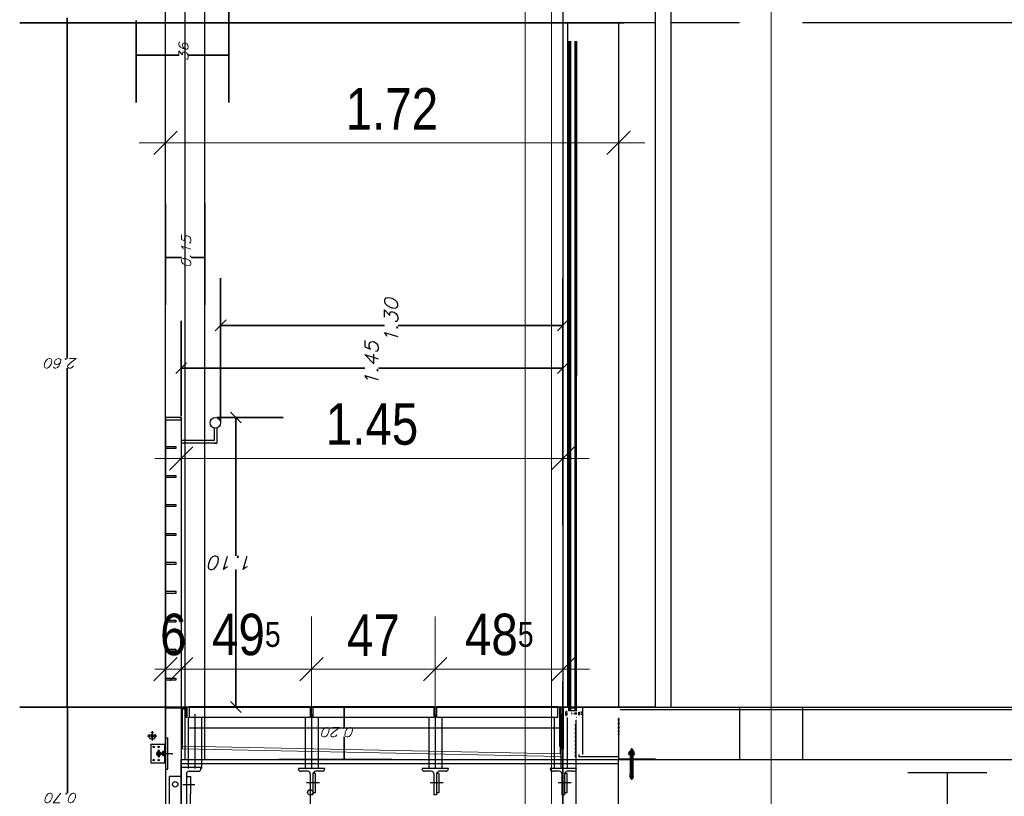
# Model space of a CAD drawing. Header units: millimetres. Extents: x -74 to 79, y 0 to 54.
# Tile 38 of 164: x -54.12 to -50.38, y 9.15 to 12.1. Entities that reach past the tile are written whole.
import ezdxf

# ---------------------------------------------------------------- set-up
doc = ezdxf.new("R2010")
doc.units = ezdxf.units.MM
doc.linetypes.add('DASHDOT', pattern=[1, 0.5, -0.25, 0, -0.25])
doc.linetypes.add('HIDDENX2', pattern=[0.75, 0.5, -0.25])
for name, color, linetype, lineweight in [('01_Neubau_Linen', 7, 'Continuous', 20), ('01_NeubauBemaßung', 7, 'Continuous', 20), ('10_Achsen Neubau', 7, 'Continuous', 20), ('304_Flächen_Grundriss EG', 7, 'Continuous', 20), ('Alu-0.35', 7, 'Continuous', 20), ('Alu-0.5', 7, 'Continuous', 20), ('Arktura_Atmosphera_Standard_Rise$Drops', 7, 'Continuous', 20), ('Arktura_Atmosphera_Standard_Rise$Ribs', 7, 'Continuous', 20), ('Arktura_Atmosphera_Standard_Rise$Unistrut', 7, 'Continuous', 20), ('Bemaßung 1_100', 7, 'Continuous', 20)]:
    doc.layers.add(name, color=color, linetype=linetype, lineweight=lineweight)
doc.styles.add('Arial Narrow', font='ARIALN.TTF')
doc.styles.add('Italic', font='Italic', dxfattribs={"width": 1.15})
doc.dimstyles.new('Arch_Strakon_dimstyle', dxfattribs={"dimtxt": 15.75, "dimasz": 1, "dimexe": 1.25, "dimexo": 0.0625, "dimgap": 1, "dimtad": 0, "dimdec": 3, "dimzin": 12, "dimdsep": 46, "dimtxsty": 'Arial Narrow', "dimblk": 'Arrowhead_Tick', "dimsah": 1, "dimcen": 0, "dimse1": 1, "dimse2": 1, "dimclrd": 6, "dimclrt": 2, "dimazin": 0, "dimtfac": 1, "dimtdec": 4, "dimtmove": 0, "dimatfit": 3, "dimldrblk": 'NONE', "dimfxl": 1, "dimtvp": 1, "dimtolj": 1, "dimtzin": 0, "dimlwd": 13, "dimarcsym": 2})

# ---------------------------------------------------------------- blocks, each defined once
blk = doc.blocks.new('Arrowhead_Tick')
at = {"color": 0, "linetype": 'Continuous', "lineweight": -2}
for p, q in [((0, 20), (0, -10)), ((-1, 0), (0, 0)), ((10, 0), (0, 0))]:
    blk.add_line(p, q, dxfattribs=at)
at = {"color": 2, "linetype": 'Continuous', "lineweight": 35}
blk.add_line((4.42, 4.42), (-4.42, -4.42), dxfattribs=at)
blk = doc.blocks.new('*D167')
at = {"layer": '01_Neubau_Linen', "color": 6, "linetype": 'Continuous', "lineweight": 13}
for p, q in [((-53.5773, 9.6291), (-53.5873, 9.6291)), ((-53.5673, 9.6291), (-53.5073, 9.6291)), ((-53.4973, 9.6291), (-53.4873, 9.6291))]:
    blk.add_line(p, q, dxfattribs=at)
at = {"layer": 'Defpoints', "color": 0}
for p in [(-53.5073, 9.6291), (-53.5673, 9.0552), (-53.5073, 9.0552)]:
    blk.add_point(p, dxfattribs=at)
at = {"layer": '01_Neubau_Linen', "color": 6, "lineweight": 13, "xscale": 0.01, "yscale": 0.01, "zscale": 0.01}
blk.add_blockref('Arrowhead_Tick', (-53.5673, 9.6291), dxfattribs=at)
at = {"layer": '01_Neubau_Linen', "color": 6, "lineweight": 13, "xscale": 0.01, "yscale": 0.01, "zscale": 0.01, "rotation": 180}
blk.add_blockref('Arrowhead_Tick', (-53.5073, 9.6291), dxfattribs=at)
at = {"layer": '01_Neubau_Linen', "color": 2, "lineweight": 0, "insert": (-53.5373, 9.7595), "char_height": 0.1575, "attachment_point": 5, "style": 'Arial Narrow'}
blk.add_mtext('\\A1;6', dxfattribs=at)
blk = doc.blocks.new('_None')
blk = doc.blocks.new('*D168')
at = {"layer": '01_Neubau_Linen', "color": 6, "linetype": 'Continuous', "lineweight": 13}
blk.add_line((-53.4973, 9.6291), (-53.0217, 9.6291), dxfattribs=at)
at = {"layer": 'Defpoints', "color": 0}
for p in [(-53.0117, 9.6291), (-53.0117, 9.2506), (-53.5073, 9.0552)]:
    blk.add_point(p, dxfattribs=at)
at = {"layer": '01_Neubau_Linen', "color": 6, "lineweight": 13, "xscale": 0.01, "yscale": 0.01, "zscale": 0.01}
blk.add_blockref('Arrowhead_Tick', (-53.0117, 9.6291), dxfattribs=at)
at = {"layer": '01_Neubau_Linen', "color": 6, "lineweight": 13, "xscale": 0.01, "yscale": 0.01, "zscale": 0.01, "rotation": 180}
blk.add_blockref('Arrowhead_Tick', (-53.5073, 9.6291), dxfattribs=at)
at = {"layer": '01_Neubau_Linen', "color": 2, "lineweight": 0, "insert": (-53.2595, 9.7595), "char_height": 0.1575, "attachment_point": 5, "style": 'Arial Narrow'}
blk.add_mtext('\\A1;49{\\A1;\\H.6x;\\S5;}', dxfattribs=at)
blk = doc.blocks.new('*D169')
at = {"layer": '01_Neubau_Linen', "color": 6, "linetype": 'Continuous', "lineweight": 13}
blk.add_line((-53.0017, 9.6291), (-52.5517, 9.6291), dxfattribs=at)
at = {"layer": 'Defpoints', "color": 0}
for p in [(-52.5417, 9.6291), (-53.0117, 9.2506), (-52.5417, 9.2506)]:
    blk.add_point(p, dxfattribs=at)
at = {"layer": '01_Neubau_Linen', "color": 6, "lineweight": 13, "xscale": 0.01, "yscale": 0.01, "zscale": 0.01}
blk.add_blockref('Arrowhead_Tick', (-52.5417, 9.6291), dxfattribs=at)
at = {"layer": '01_Neubau_Linen', "color": 6, "lineweight": 13, "xscale": 0.01, "yscale": 0.01, "zscale": 0.01, "rotation": 180}
blk.add_blockref('Arrowhead_Tick', (-53.0117, 9.6291), dxfattribs=at)
at = {"layer": '01_Neubau_Linen', "color": 2, "lineweight": 0, "insert": (-52.7767, 9.7578), "char_height": 0.1575, "attachment_point": 5, "style": 'Arial Narrow'}
blk.add_mtext('\\A1;47', dxfattribs=at)
blk = doc.blocks.new('*D170')
at = {"layer": '01_Neubau_Linen', "color": 6, "linetype": 'Continuous', "lineweight": 13}
blk.add_line((-52.5317, 9.6291), (-52.0652, 9.6291), dxfattribs=at)
at = {"layer": 'Defpoints', "color": 0}
for p in [(-52.0552, 9.6291), (-52.5417, 9.2506), (-52.0552, 9.1506)]:
    blk.add_point(p, dxfattribs=at)
at = {"layer": '01_Neubau_Linen', "color": 6, "lineweight": 13, "xscale": 0.01, "yscale": 0.01, "zscale": 0.01}
blk.add_blockref('Arrowhead_Tick', (-52.0552, 9.6291), dxfattribs=at)
at = {"layer": '01_Neubau_Linen', "color": 6, "lineweight": 13, "xscale": 0.01, "yscale": 0.01, "zscale": 0.01, "rotation": 180}
blk.add_blockref('Arrowhead_Tick', (-52.5417, 9.6291), dxfattribs=at)
at = {"layer": '01_Neubau_Linen', "color": 2, "lineweight": 0, "insert": (-52.2984, 9.7595), "char_height": 0.1575, "attachment_point": 5, "style": 'Arial Narrow'}
blk.add_mtext('\\A1;48{\\A1;\\H.6x;\\S5;}', dxfattribs=at)
blk = doc.blocks.new('*D171')
at = {"layer": '01_Neubau_Linen', "color": 6, "linetype": 'Continuous', "lineweight": 13}
blk.add_line((-53.4973, 10.4291), (-52.0667, 10.4291), dxfattribs=at)
at = {"layer": 'Defpoints', "color": 0}
for p in [(-52.0567, 10.4291), (-52.0567, 9.4849), (-53.5073, 9.2699)]:
    blk.add_point(p, dxfattribs=at)
at = {"layer": '01_Neubau_Linen', "color": 6, "lineweight": 13, "xscale": 0.01, "yscale": 0.01, "zscale": 0.01}
blk.add_blockref('Arrowhead_Tick', (-52.0567, 10.4291), dxfattribs=at)
at = {"layer": '01_Neubau_Linen', "color": 6, "lineweight": 13, "xscale": 0.01, "yscale": 0.01, "zscale": 0.01, "rotation": 180}
blk.add_blockref('Arrowhead_Tick', (-53.5073, 10.4291), dxfattribs=at)
at = {"layer": '01_Neubau_Linen', "color": 2, "lineweight": 0, "insert": (-52.782, 10.5595), "char_height": 0.1575, "attachment_point": 5, "style": 'Arial Narrow'}
blk.add_mtext('\\A1;1.45', dxfattribs=at)
blk = doc.blocks.new('*D176')
at = {"layer": '01_Neubau_Linen', "color": 6, "linetype": 'Continuous', "lineweight": 13}
blk.add_line((-53.5573, 11.6291), (-51.8557, 11.6291), dxfattribs=at)
at = {"layer": 'Defpoints', "color": 0}
for p in [(-51.8457, 11.6291), (-53.5673, 10.5849), (-51.8457, 9.0049)]:
    blk.add_point(p, dxfattribs=at)
at = {"layer": '01_Neubau_Linen', "color": 6, "lineweight": 13, "xscale": 0.01, "yscale": 0.01, "zscale": 0.01}
blk.add_blockref('Arrowhead_Tick', (-51.8457, 11.6291), dxfattribs=at)
at = {"layer": '01_Neubau_Linen', "color": 6, "lineweight": 13, "xscale": 0.01, "yscale": 0.01, "zscale": 0.01, "rotation": 180}
blk.add_blockref('Arrowhead_Tick', (-53.5673, 11.6291), dxfattribs=at)
at = {"layer": '01_Neubau_Linen', "color": 2, "lineweight": 0, "insert": (-52.7065, 11.7581), "char_height": 0.1575, "attachment_point": 5, "style": 'Arial Narrow'}
blk.add_mtext('\\A1;1.72', dxfattribs=at)

msp = doc.modelspace()

# ---------------------------------------------------------------- linework, layer by layer
at = {"color": 2, "linetype": 'Continuous', "lineweight": 35}
for p, q in [((-53.3262533, 12.1699916), (-53.3262533, 11.7822273)), ((-51.8247045, 12.0848532), (-54.1208532, 12.0848532)), ((-51.8247045, 12.0848532), (-54.1208532, 12.0848532)), ((-53.9408532, 12.0848532), (-53.9408532, 12.1038532)), ((-53.9408532, 12.0848532), (-53.9408532, 12.0658532)), ((-53.678358, 12.0944164), (-53.678358, 11.7822273)), ((-53.9408532, 12.0658532), (-53.9408532, 10.8096694)), ((-53.678358, 11.9622273), (-53.659358, 11.9622273)), ((-53.659358, 11.9622273), (-53.5162794, 11.9622273)), ((-53.3452533, 11.9622273), (-53.4795226, 11.9622273)), ((-53.3262533, 11.9622273), (-53.3452533, 11.9622273)), ((-53.5673056, 11.3968539), (-53.5673056, 11.0129156)), ((-53.4173056, 11.3990838), (-53.4173056, 11.0129156)), ((-53.5673056, 11.1929156), (-53.5483056, 11.1929156)), ((-53.5483056, 11.1929156), (-53.5062794, 11.1929156)), ((-53.4363056, 11.1929156), (-53.4695226, 11.1929156)), ((-53.4173056, 11.1929156), (-53.4363056, 11.1929156)), ((-53.3573056, 10.5698538), (-53.3573056, 11.1152906)), ((-52.0567007, 10.6597134), (-52.0567007, 11.1152906)), ((-53.5073056, 10.5898538), (-53.5073056, 10.9529044)), ((-53.336754, 10.9558423), (-53.3778573, 10.914739)), ((-53.3573056, 10.9352906), (-53.3162023, 10.9352906)), ((-53.3162023, 10.9352906), (-52.7341014, 10.9352906)), ((-52.097804, 10.9352906), (-52.6830514, 10.9352906)), ((-52.0567007, 10.9352906), (-52.097804, 10.9352906)), ((-52.0772524, 10.914739), (-52.0361491, 10.9558423)), ((-52.0567007, 10.1764316), (-52.0567007, 10.9529044)), ((-53.486754, 10.7934561), (-53.5278573, 10.7523528)), ((-52.0772524, 10.7523528), (-52.0361491, 10.7934561)), ((-53.9408532, 9.5038538), (-53.9408532, 10.7729126)), ((-53.5073056, 10.7729044), (-53.4662023, 10.7729044)), ((-53.4662023, 10.7729044), (-52.8091014, 10.7729044)), ((-52.097804, 10.7729044), (-52.7580514, 10.7729044)), ((-52.0567007, 10.7729044), (-52.097804, 10.7729044)), ((-53.2791504, 10.5643021), (-53.3202537, 10.6054054)), ((-53.3723056, 10.5848538), (-53.1197021, 10.5848538)), ((-53.2997021, 10.5848538), (-53.2997021, 10.5437505)), ((-53.2997021, 10.5437505), (-53.2997021, 10.0588055)), ((-53.2997021, 9.5259571), (-53.2997021, 10.0077555)), ((-52.0567007, 9.5811123), (-52.0567007, 7.8986675)), ((-52.0567007, 9.5811123), (-52.0567007, 7.8986675)), ((-53.9408532, 9.4848538), (-53.9408532, 9.5038538)), ((-53.3202537, 9.5054054), (-53.2791504, 9.4643021)), ((-53.2997021, 9.4848538), (-53.2997021, 9.5259571)), ((-51.7035092, 9.4848538), (-54.1208532, 9.4848538)), ((-53.7279595, 9.4848538), (-54.1190532, 9.4848538)), ((-53.9390532, 9.4848538), (-53.9390532, 9.4658538)), ((-53.9390532, 9.4658538), (-53.9390532, 9.1576375)), ((-53.284687, 9.4848538), (-53.4797021, 9.4848538)), ((-53.1299713, 9.4848538), (-52.7073613, 9.4848538)), ((-52.8873613, 9.4848538), (-52.8873613, 9.4658538)), ((-52.8873613, 9.4658538), (-52.8873613, 9.4076368)), ((-52.8873613, 9.3038538), (-52.8873613, 9.37088)), ((-53.1361365, 9.2848538), (-52.7073613, 9.2848538)), ((-52.8873613, 9.2848538), (-52.8873613, 9.3038538))]:
    msp.add_line(p, q, dxfattribs=at)
at = {"layer": '01_Neubau_Linen', "color": 9, "linetype": 'Continuous', "lineweight": 0}
msp.add_circle((-52.0551721, 9.1505633), 0.00111, dxfattribs=at)
at = {"layer": '01_NeubauBemaßung', "color": 3, "linetype": 'Continuous', "lineweight": 25}
for p, q in [((-53.5627723, 9.4848538), (-53.4895414, 9.4848538)), ((-53.5627723, 9.4818538), (-53.4905414, 9.4818538)), ((-53.4885414, 9.4798538), (-53.4885414, 9.4448538)), ((-53.4855414, 9.4808538), (-53.4855414, 9.4448538)), ((-53.4855414, 9.4448538), (-53.4885414, 9.4448538)), ((-53.6222962, 9.3430505), (-53.6222962, 9.2730505)), ((-53.6222962, 9.3430505), (-53.5673056, 9.3430505)), ((-53.5950462, 9.3155855), (-53.5950462, 9.3178005)), ((-53.5895462, 9.3155855), (-53.5895462, 9.3178005)), ((-53.5698056, 9.2730505), (-53.5698056, 9.3430505)), ((-53.5673056, 9.2730505), (-53.5673056, 9.3430505)), ((-53.5950462, 9.2983005), (-53.5950462, 9.3005154)), ((-53.5895462, 9.2983005), (-53.5895462, 9.3005154)), ((-53.6222962, 9.2730505), (-53.5673056, 9.2730505))]:
    msp.add_line(p, q, dxfattribs=at)
at = {"layer": '01_NeubauBemaßung', "color": 3, "linetype": 'DASHDOT', "lineweight": 25, "ltscale": 0.5}
for p, q in [((-53.6172908, 9.3925795), (-53.6172908, 9.3576502)), ((-53.6350805, 9.3751148), (-53.5995012, 9.3751148)), ((-53.5922962, 9.2980505), (-53.5922962, 9.3180505)), ((-53.6022962, 9.3080505), (-53.5822962, 9.3080505))]:
    msp.add_line(p, q, dxfattribs=at)
at = {"layer": '01_NeubauBemaßung', "color": 3, "linetype": 'HIDDENX2', "lineweight": 25, "ltscale": 0.5}
for p, q in [((-53.5733097, 9.3170505), (-53.5738846, 9.315556)), ((-53.5733097, 9.2990505), (-53.5733097, 9.3170505)), ((-53.5733097, 9.3170505), (-53.5718097, 9.3170505)), ((-53.5718097, 9.2990505), (-53.5718097, 9.3170505)), ((-53.5718097, 9.314076), (-53.5718097, 9.3169685)), ((-53.5716093, 9.3171689), (-53.570006, 9.3171689)), ((-53.5788097, 9.3118033), (-53.5788097, 9.3136796)), ((-53.5788097, 9.3042977), (-53.5788097, 9.3118033)), ((-53.5788097, 9.3024213), (-53.5788097, 9.3042977)), ((-53.5738846, 9.315556), (-53.5783097, 9.315556)), ((-53.5738846, 9.3118033), (-53.5783097, 9.3118033)), ((-53.5738846, 9.3042977), (-53.5783097, 9.3042977)), ((-53.5738846, 9.3005449), (-53.5783097, 9.3005449)), ((-53.5733097, 9.2990505), (-53.5738846, 9.3005449)), ((-53.5733097, 9.2990505), (-53.5718097, 9.2990505)), ((-53.5718097, 9.3020249), (-53.5718097, 9.314076)), ((-53.5718097, 9.3020249), (-53.5718097, 9.2991325)), ((-53.5716093, 9.2989321), (-53.570006, 9.2989321))]:
    msp.add_line(p, q, dxfattribs=at)
at = {"layer": '01_NeubauBemaßung', "color": 3, "linetype": 'Continuous', "lineweight": 25}
for centre, radius in [((-53.6122962, 9.3330505), 0.00255), ((-53.5922962, 9.3330505), 0.00255), ((-53.6122962, 9.2830505), 0.00255), ((-53.5922962, 9.3080505), 0.0080212), ((-53.5922962, 9.3080505), 0.004758), ((-53.5922962, 9.3080505), 0.0039983), ((-53.5922962, 9.2830505), 0.00255)]:
    msp.add_circle(centre, radius, dxfattribs=at)
for centre, radius, start, end in [((-53.6172908, 9.3751148), 0.0125, 147.1404953, 32.860263), ((-53.6172908, 9.3751148), 0.0125, 66.4220701, 113.5786329), ((-53.6172908, 9.3751148), 0.005, 0.0002486, 180), ((-53.6172908, 9.3751148), 0.005, 179.8273592, 0.0002486), ((-53.5922962, 9.3178005), 0.00275, 0, 180), ((-53.5922962, 9.2983005), 0.00275, 180, 0.0001026)]:
    msp.add_arc(centre, radius, start, end, dxfattribs=at)
at = {"layer": '01_NeubauBemaßung', "color": 3, "linetype": 'HIDDENX2', "lineweight": 25, "ltscale": 0.5}
for centre, radius, start, end in [((-53.5716093, 9.3169685), 0.0002004, 90, 180.0011298), ((-53.5750388, 9.3136796), 0.0037708, 150.1582625, 209.8417375), ((-53.5644763, 9.3080505), 0.0143333, 164.8218141, 195.1781859), ((-53.5750388, 9.3024213), 0.0037708, 150.1582625, 209.8417993), ((-53.5701975, 9.3136796), 0.004137, 153.0276971, 206.972237), ((-53.5584614, 9.3080505), 0.0158731, 166.3244771, 193.6755229), ((-53.5701975, 9.3024213), 0.004137, 153.027763, 206.9722813), ((-53.5716093, 9.2991325), 0.0002004, 180.0003614, 270)]:
    msp.add_arc(centre, radius, start, end, dxfattribs=at)
at = {"layer": '10_Achsen Neubau', "color": 8, "linetype": 'Continuous', "lineweight": 18}
msp.add_line((-51.2657071, 18.3681688), (-51.2657071, 6.4687599), dxfattribs=at)
at = {"layer": '304_Flächen_Grundriss EG', "color": 3, "linetype": 'Continuous', "lineweight": 25}
for p, q in [((-50.4457009, 9.2348538), (-50.7457009, 9.2348538)), ((-50.5957009, 8.7848538), (-50.5957009, 9.2348538))]:
    msp.add_line(p, q, dxfattribs=at)
at = {"layer": 'Alu-0.35', "color": 3, "linetype": 'Continuous', "lineweight": 25}
for p, q in [((-51.845704, 9.0048538), (-51.845704, 9.2848538)), ((-51.845704, 9.2848538), (-48.1304582, 9.2848538))]:
    msp.add_line(p, q, dxfattribs=at)
at = {"layer": 'Alu-0.5', "color": 7, "linetype": 'Continuous', "lineweight": 18}
for p, q in [((-52.2000404, 15.1400189), (-52.2000404, 8.7693848)), ((-52.1000404, 15.1349295), (-52.1000404, 8.8448538)), ((-53.4923056, 9.4768538), (-53.5023056, 9.4768538)), ((-53.5023056, 9.3257775), (-53.5023056, 9.4763079)), ((-53.4923056, 9.335574), (-53.4923056, 9.4763079)), ((-52.0667007, 9.4848538), (-52.0667007, 9.3060568)), ((-52.0567007, 9.4848538), (-52.0567007, 9.2958491)), ((-52.0667007, 9.3062534), (-53.5023056, 9.3357796)), ((-52.0667007, 9.2962513), (-53.5023056, 9.3257775)), ((-52.0567007, 9.2958491), (-52.0667007, 9.2958491))]:
    msp.add_line(p, q, dxfattribs=at)
at = {"layer": 'Alu-0.5', "color": 4, "linetype": 'Continuous', "lineweight": 50}
for p, q in [((-52.0667007, 9.4848538), (-52.0667007, 9.3348555)), ((-52.0567007, 9.4848538), (-52.0567007, 9.3248555))]:
    msp.add_line(p, q, dxfattribs=at)
at = {"layer": 'Alu-0.5', "color": 3, "linetype": 'Continuous', "lineweight": 25}
msp.add_line((-52.005704, 8.8448538), (-52.005704, 9.4348552), dxfattribs=at)
msp.add_line((-52.005704, 8.8448538), (-52.005704, 9.4348552), dxfattribs=at)
at = {"layer": 'Arktura_Atmosphera_Standard_Rise$Drops', "color": 3, "linetype": 'Continuous', "lineweight": 25}
for p, q in [((-53.0167007, 9.4850134), (-53.4767007, 9.4850134)), ((-52.5467007, 9.4850134), (-53.0067007, 9.4850134)), ((-52.0767007, 9.4850145), (-52.5367007, 9.4850145)), ((-51.838704, 9.4848538), (-48.1304582, 9.4848538)), ((-51.838704, 9.4748538), (-48.1304582, 9.4748538)), ((-53.4800598, 9.4448538), (-53.4800598, 9.2505633)), ((-53.0167007, 9.4450134), (-53.4767007, 9.4450134)), ((-53.4550598, 9.4581876), (-53.4550598, 9.2505633)), ((-53.4300598, 9.4448538), (-53.4300598, 9.2505633)), ((-53.0367007, 9.4448538), (-53.0367007, 9.2505633)), ((-53.0117007, 9.4581876), (-53.0117007, 9.2505633)), ((-52.5467007, 9.4450134), (-53.0067007, 9.4450134)), ((-52.9867007, 9.4448538), (-52.9867007, 9.2505633)), ((-52.5667007, 9.4448538), (-52.5667007, 9.2505633)), ((-52.5417007, 9.4581876), (-52.5417007, 9.2505633)), ((-52.0767007, 9.4450145), (-52.5367007, 9.4450145)), ((-52.5167007, 9.4448538), (-52.5167007, 9.2505633)), ((-52.0900598, 9.4448538), (-52.0900598, 9.2505633)), ((-52.0650598, 9.4581876), (-52.0650598, 9.2505633)), ((-52.0400598, 9.4448538), (-52.0400598, 9.2505633)), ((-52.0667007, 9.4048538), (-53.4800598, 9.4048538))]:
    msp.add_line(p, q, dxfattribs=at)
at = {"layer": 'Arktura_Atmosphera_Standard_Rise$Ribs', "color": 3, "linetype": 'Continuous', "lineweight": 25}
for p, q in [((-52.0567007, 14.960874), (-52.0567007, 9.4348542)), ((-51.7053304, 9.4848552), (-51.7053304, 14.485875)), ((-51.6453304, 9.4848552), (-51.6453304, 14.485875)), ((-52.0507007, 12.0848532), (-52.0506507, 12.0848532)), ((-52.038701, 12.0848542), (-52.038651, 12.0848542)), ((-52.0386819, 12.0848538), (-52.038701, 9.4848542)), ((-52.0387007, 12.0848532), (-52.0386507, 12.0848532)), ((-51.845704, 12.0868542), (-51.845704, 9.4832381)), ((-51.7053304, 12.0848532), (-51.845704, 12.0848532)), ((-51.3857071, 12.0848532), (-51.6453304, 12.0848532)), ((-49.4705203, 12.0848532), (-51.1457115, 12.0848532)), ((-52.033701, 9.4708542), (-52.033701, 12.0148542)), ((-52.032701, 12.0148542), (-52.032701, 9.4708542)), ((-52.031701, 12.0148542), (-52.031701, 9.4708542)), ((-52.030701, 12.0148542), (-52.030701, 9.4708542)), ((-52.029701, 12.0148542), (-52.029701, 9.4708542)), ((-52.028701, 12.0148542), (-52.028701, 9.4708542)), ((-52.027701, 12.0148542), (-52.027701, 9.4708542)), ((-52.011701, 12.0148542), (-52.011701, 9.4708542)), ((-52.010701, 12.0148542), (-52.010701, 9.4708542)), ((-52.009701, 12.0148542), (-52.009701, 9.4708542)), ((-52.008701, 12.0148542), (-52.008701, 9.4708542)), ((-52.007701, 12.0148542), (-52.007701, 9.4708542)), ((-52.006701, 12.0148542), (-52.006701, 9.4708542)), ((-52.0055346, 12.0148542), (-52.005704, 9.4708542)), ((-53.4767007, 9.4850148), (-53.4767007, 9.4450134)), ((-53.0167007, 9.4850148), (-53.0167007, 9.4450134)), ((-53.0067007, 9.4850148), (-53.0067007, 9.4450134)), ((-52.5467007, 9.4850148), (-52.5467007, 9.4450134)), ((-52.5367007, 9.4850159), (-52.5367007, 9.4450145)), ((-52.0767007, 9.4850159), (-52.0767007, 9.4450145)), ((-52.0507007, 9.4848552), (-52.0506507, 9.4848552)), ((-52.045701, 9.4701052), (-52.045701, 9.4496052)), ((-52.038701, 9.4848542), (-52.038651, 9.4848542)), ((-52.0387007, 9.4848552), (-52.0386507, 9.4848552)), ((-52.005704, 9.4708542), (-52.033701, 9.4708542)), ((-52.011701, 9.4808542), (-52.027701, 9.4808542)), ((-52.0057042, 9.4848552), (-52.0056542, 9.4848552)), ((-52.0057042, 9.4708552), (-52.0056542, 9.4708552)), ((-51.9926823, 9.4658727), (-51.9926823, 9.4655052)), ((-51.980704, 9.3048538), (-51.980704, 9.4848542)), ((-51.845704, 9.4848542), (-51.845654, 9.4848542)), ((-52.0507007, 9.4348552), (-52.0506507, 9.4348552)), ((-52.047001, 9.4637552), (-52.047001, 9.4559552)), ((-52.0451852, 9.4619932), (-52.0451852, 9.4577171)), ((-52.042201, 9.4619552), (-52.042201, 9.4577552)), ((-52.041801, 9.461503), (-52.041801, 9.4582073)), ((-52.038701, 9.4648542), (-52.041701, 9.4648542)), ((-52.038701, 9.4548542), (-52.041701, 9.4548542)), ((-52.0412262, 9.4579052), (-52.0414006, 9.4598552)), ((-52.038701, 9.4598542), (-52.038651, 9.4598542)), ((-52.0387007, 9.4598552), (-52.0386507, 9.4598552)), ((-52.0387007, 9.4348552), (-52.0386507, 9.4348552)), ((-52.0387007, 9.4348532), (-52.0386507, 9.4348532)), ((-52.0242823, 9.4624552), (-52.0242823, 9.4572552)), ((-52.0138906, 9.4625018), (-52.0138906, 9.4572086)), ((-52.0100739, 9.4638086), (-52.0100739, 9.4559018)), ((-52.0061823, 9.4625052), (-52.0034823, 9.4625052)), ((-52.0061823, 9.4598552), (-52.0061323, 9.4598552)), ((-52.0034823, 9.4572052), (-52.0061823, 9.4572052)), ((-52.0057042, 9.4468552), (-52.0056542, 9.4468552)), ((-52.0057042, 9.4348552), (-52.0056542, 9.4348552)), ((-51.9976823, 9.4646183), (-51.9976823, 9.455092)), ((-51.9971823, 9.4630306), (-51.9951823, 9.4630306)), ((-51.9971823, 9.4566797), (-51.9951823, 9.4566797)), ((-51.9957042, 9.4598552), (-51.9956542, 9.4598552)), ((-51.9957042, 9.4598552), (-51.9956542, 9.4598552)), ((-51.995704, 9.4598542), (-51.995654, 9.4598542)), ((-51.9946823, 9.4646183), (-51.9946823, 9.455092)), ((-51.9946823, 9.4638552), (-51.9926823, 9.4638552)), ((-51.9946823, 9.4558552), (-51.9926823, 9.4558552)), ((-51.9926823, 9.4542052), (-51.9926823, 9.4655052)), ((-51.9926823, 9.4538376), (-51.9926823, 9.4542052)), ((-51.9827042, 9.464655), (-51.9867042, 9.464655)), ((-51.9827042, 9.4628552), (-51.9867042, 9.4628552)), ((-51.9827042, 9.4568552), (-51.9867042, 9.4568552)), ((-51.845704, 9.4411038), (-51.845704, 9.2888538)), ((-51.844204, 9.4411038), (-51.845704, 9.4411038)), ((-51.845704, 9.4336038), (-51.845704, 9.4411038)), ((-51.845704, 9.4368542), (-51.845704, 9.2958538)), ((-51.845704, 9.4348542), (-51.845654, 9.4348542)), ((-51.844204, 9.2888538), (-51.844204, 9.4411038)), ((-51.844204, 9.4411038), (-51.844204, 9.4336038)), ((-52.0092248, 9.4202144), (-52.0092248, 9.2958529)), ((-52.0077248, 9.4202144), (-52.0092248, 9.4202144)), ((-52.0092248, 9.4127144), (-52.0092248, 9.4202144)), ((-52.0092248, 9.3977144), (-52.0092248, 9.4052144)), ((-52.0077248, 9.2958529), (-52.0077248, 9.4202144)), ((-52.0077248, 9.4202144), (-52.0077248, 9.4127144)), ((-52.0077248, 9.4052144), (-52.0077248, 9.3977144)), ((-51.845704, 9.4186038), (-51.845704, 9.4261038)), ((-51.845704, 9.4036038), (-51.845704, 9.4111038)), ((-51.845704, 9.3886038), (-51.845704, 9.3961038)), ((-51.845704, 9.3958542), (-51.845704, 9.3948538)), ((-51.844204, 9.4261038), (-51.844204, 9.4186038)), ((-51.844204, 9.4111038), (-51.844204, 9.4036038)), ((-51.844204, 9.3961038), (-51.844204, 9.3886038)), ((-52.0092248, 9.3827144), (-52.0092248, 9.3902144)), ((-52.0092248, 9.3677144), (-52.0092248, 9.3752144)), ((-52.0092248, 9.3527144), (-52.0092248, 9.3602144)), ((-52.0077248, 9.3902144), (-52.0077248, 9.3827144)), ((-52.0077248, 9.3752144), (-52.0077248, 9.3677144)), ((-52.0077248, 9.3602144), (-52.0077248, 9.3527144)), ((-51.845704, 9.3788538), (-51.845704, 9.3811038)), ((-51.845704, 9.3788538), (-51.845704, 9.3811038)), ((-51.844204, 9.3811038), (-51.844204, 9.3788538)), ((-52.0092248, 9.3377144), (-52.0092248, 9.3452144)), ((-52.0092248, 9.3227144), (-52.0092248, 9.3302144)), ((-52.0077248, 9.3452144), (-52.0077248, 9.3377144)), ((-52.0077248, 9.3302144), (-52.0077248, 9.3227144)), ((-51.800204, 9.3195192), (-51.798824, 9.3208992)), ((-51.800204, 9.2396992), (-51.800204, 9.3195192)), ((-51.790204, 9.3195192), (-51.800204, 9.3195192)), ((-51.799284, 9.3204392), (-51.799284, 9.2934992)), ((-51.798904, 9.3229993), (-51.798404, 9.3234993)), ((-51.798904, 9.3229993), (-51.791504, 9.3229993)), ((-51.798904, 9.3229993), (-51.798904, 9.3208992)), ((-51.791584, 9.3208992), (-51.798824, 9.3208992)), ((-51.792004, 9.3234993), (-51.798404, 9.3234993)), ((-51.795204, 9.2079987), (-51.795204, 9.3289993)), ((-51.792004, 9.3234993), (-51.791504, 9.3229993)), ((-51.790204, 9.3195192), (-51.791584, 9.3208992)), ((-51.791504, 9.3229993), (-51.791504, 9.3208992)), ((-51.791124, 9.3204392), (-51.791124, 9.2934992)), ((-51.790204, 9.2396992), (-51.790204, 9.3195192)), ((-52.0092248, 9.3077144), (-52.0092248, 9.3152144)), ((-52.0092248, 9.2958529), (-52.0092248, 9.3002144)), ((-52.0077248, 9.3152144), (-52.0077248, 9.3077144)), ((-52.0077248, 9.3002144), (-52.0077248, 9.2958529)), ((-51.9956696, 9.3048538), (-51.9956696, 9.2948538)), ((-51.845704, 9.2948538), (-51.9956696, 9.2948538)), ((-51.705399, 9.2863538), (-51.841704, 9.2863538)), ((-51.841704, 9.2848538), (-51.705399, 9.2848538)), ((-51.8415591, 9.2863538), (-51.8415591, 9.2862826)), ((-51.8415591, 9.2863538), (-51.8415591, 9.2857896)), ((-51.8415591, 9.2863538), (-51.8415591, 9.2853897)), ((-51.8415591, 9.2863538), (-51.8415591, 9.285095)), ((-51.8415591, 9.2863538), (-51.8415591, 9.2849146)), ((-51.8415591, 9.2863538), (-51.8415591, 9.2848538)), ((-51.8340591, 9.2848538), (-51.8340591, 9.2863538)), ((-51.8265591, 9.2863538), (-51.8265591, 9.2848538)), ((-51.8190591, 9.2848538), (-51.8190591, 9.2863538)), ((-51.8115591, 9.2863538), (-51.8115591, 9.2848538)), ((-51.80574, 9.3068538), (-51.78474, 9.3068538)), ((-51.80574, 9.3048538), (-51.80574, 9.3068538)), ((-51.80574, 9.3048538), (-51.78474, 9.3048538)), ((-51.80374, 9.3148538), (-51.8050575, 9.3140931)), ((-51.8050575, 9.3076144), (-51.8050575, 9.3140931)), ((-51.80374, 9.3068538), (-51.8050575, 9.3076144)), ((-51.8040591, 9.2848538), (-51.8040591, 9.2863538)), ((-51.80374, 9.3148538), (-51.78674, 9.3148538)), ((-51.800204, 9.2934992), (-51.790204, 9.2934992)), ((-51.8001488, 9.3076144), (-51.8001488, 9.3140931)), ((-51.7965591, 9.2863538), (-51.7965591, 9.2848538)), ((-51.7903313, 9.3076144), (-51.7903313, 9.3140931)), ((-51.7890591, 9.2848538), (-51.7890591, 9.2863538)), ((-51.78674, 9.3148538), (-51.7854225, 9.3140931)), ((-51.78674, 9.3068538), (-51.7854225, 9.3076144)), ((-51.7854225, 9.3076144), (-51.7854225, 9.3140931)), ((-51.78474, 9.3048538), (-51.78474, 9.3068538)), ((-51.7815591, 9.2863538), (-51.7815591, 9.2848538)), ((-51.7740591, 9.2848538), (-51.7740591, 9.2863538)), ((-51.7665591, 9.2863538), (-51.7665591, 9.2848538)), ((-51.7590591, 9.2848538), (-51.7590591, 9.2863538)), ((-51.7515591, 9.2863538), (-51.7515591, 9.2848538)), ((-51.7440591, 9.2848538), (-51.7440591, 9.2863538)), ((-51.8009516, 9.2218753), (-51.8016138, 9.222869)), ((-51.8016138, 9.222869), (-51.8001668, 9.2227113)), ((-51.80078, 9.2278295), (-51.801087, 9.2277899)), ((-51.800842, 9.22589), (-51.801087, 9.2277899)), ((-51.8010508, 9.2197305), (-51.8009516, 9.2218753)), ((-51.800238, 9.2196879), (-51.8010508, 9.2197305)), ((-51.8009091, 9.2227922), (-51.8007713, 9.2257711)), ((-51.8006705, 9.2279484), (-51.8002531, 9.2369668)), ((-51.800238, 9.2196879), (-51.7993492, 9.2204873)), ((-51.7975311, 9.2369668), (-51.8002347, 9.2369668)), ((-51.790204, 9.2396992), (-51.800204, 9.2396992)), ((-51.8002032, 9.2149987), (-51.8002032, 9.2197102)), ((-51.7902047, 9.2194867), (-51.8002032, 9.2194867)), ((-51.8002032, 9.2149987), (-51.7902047, 9.2149987)), ((-51.8002032, 9.2149987), (-51.7987032, 9.2134987)), ((-51.7993492, 9.2204873), (-51.7988526, 9.2216182)), ((-51.7991904, 9.2396992), (-51.7912175, 9.2396992)), ((-51.7988526, 9.2216182), (-51.7984876, 9.2228177)), ((-51.798807, 9.2369668), (-51.798807, 9.2393158)), ((-51.7987032, 9.2134987), (-51.7917047, 9.2134987)), ((-51.7984876, 9.2228177), (-51.7981213, 9.2239716)), ((-51.7981213, 9.2239716), (-51.7979242, 9.2277322)), ((-51.7976189, 9.2352917), (-51.7975311, 9.2369668)), ((-51.796484, 9.2369668), (-51.7902467, 9.2369668)), ((-51.7963962, 9.2352917), (-51.796484, 9.2369668)), ((-51.7958856, 9.2237217), (-51.7960859, 9.2275434)), ((-51.7956413, 9.222903), (-51.7958856, 9.2237217)), ((-51.795408, 9.2220635), (-51.7956413, 9.222903)), ((-51.794893, 9.2206629), (-51.795408, 9.2220635)), ((-51.7940066, 9.2198281), (-51.794893, 9.2206629)), ((-51.7940718, 9.222506), (-51.7907264, 9.2226813)), ((-51.7925625, 9.2195626), (-51.7940066, 9.2198281)), ((-51.7920862, 9.2276476), (-51.7928426, 9.226877)), ((-51.7928426, 9.226877), (-51.7924482, 9.2258982)), ((-51.791617, 9.2196792), (-51.7925625, 9.2195626)), ((-51.7924482, 9.2258982), (-51.7917728, 9.2258088)), ((-51.7913887, 9.2272688), (-51.7920862, 9.2276476)), ((-51.7917728, 9.2258088), (-51.7912599, 9.2263995)), ((-51.7917047, 9.2134987), (-51.7902047, 9.2149987)), ((-51.7907781, 9.2201238), (-51.791617, 9.2196792)), ((-51.791601, 9.2369668), (-51.791601, 9.2393158)), ((-51.7912599, 9.2263995), (-51.7913887, 9.2272688)), ((-51.790157, 9.2208681), (-51.7907781, 9.2201238)), ((-51.7896115, 9.2248472), (-51.7902467, 9.2369668)), ((-51.7902047, 9.2149987), (-51.7902047, 9.2207878)), ((-51.7898367, 9.2217438), (-51.790157, 9.2208681))]:
    msp.add_line(p, q, dxfattribs=at)
for centre, radius, start, end in [((-51.8432035, 9.4957579), 0.011796, 247.5716826, 292.4232262), ((-51.841704, 9.2888538), 0.004, 180, 270), ((-51.841704, 9.2888538), 0.0025, 180, 270.0000354), ((-51.8026032, 9.3105138), 0.00434, 55.5614713, 124.4384278), ((-51.8026032, 9.3111938), 0.00434, 235.5615688, 304.4385474), ((-51.79524, 9.2986347), 0.0162191, 72.3830397, 107.6169703), ((-51.79524, 9.3230729), 0.0162191, 252.3830347, 287.6169753), ((-51.7878769, 9.3105138), 0.00434, 55.561478, 124.4384427), ((-51.7878769, 9.3111938), 0.00434, 235.5615847, 304.4385255), ((-51.8042029, 9.2257141), 0.0050307, 310.2630549, 323.3507356), ((-51.8008969, 9.2257769), 0.0001258, 357.3501605, 64.0901518), ((-51.8007961, 9.2279542), 0.0001258, 277.3497679, 357.3511526), ((-51.8069981, 9.2271553), 0.00636, 348.4926892, 6.2076318), ((-51.7991904, 9.2393158), 0.0003834, 0, 90.0000416), ((-51.7970251, 9.2274427), 0.0009446, 6.1252597, 162.1481693), ((-51.7970075, 9.2353841), 0.0006183, 188.5979403, 351.4020493), ((-51.7924606, 9.2237663), 0.0020456, 218.0331191, 327.967068), ((-51.7912175, 9.2393158), 0.0003834, 89.9997002, 180), ((-51.8020944, 9.224193), 0.0125, 348.700731, 3.0000073)]:
    msp.add_arc(centre, radius, start, end, dxfattribs=at)
at = {"layer": 'Arktura_Atmosphera_Standard_Rise$Unistrut', "color": 3, "linetype": 'Continuous', "lineweight": 25}
for p, q in [((-51.385704, 9.4848538), (-51.385704, 9.2848538)), ((-51.145704, 9.4848538), (-51.145704, 9.2848538))]:
    msp.add_line(p, q, dxfattribs=at)
at = {"layer": 'Bemaßung 1_100', "color": 3, "linetype": 'Continuous', "lineweight": 25}
for p, q in [((-53.4923056, 9.2857219), (-53.4923056, 15.1863215)), ((-53.5673056, 9.2848552), (-53.5673056, 15.1202875)), ((-53.4173056, 9.2848552), (-53.4173056, 15.1202875)), ((-53.5673056, 10.3848538), (-53.5673056, 14.960874)), ((-53.4173056, 9.2848538), (-53.4173056, 14.960874)), ((-52.0507007, 12.0848532), (-52.0567038, 12.0848532)), ((-53.5673056, 10.5748538), (-53.5673056, 10.5848538)), ((-53.5073056, 10.5848538), (-53.5673056, 10.5848538)), ((-53.5673056, 10.5848538), (-53.5673056, 9.0552092)), ((-53.5073056, 10.5748538), (-53.5673056, 10.5748538)), ((-53.5073056, 10.5748538), (-53.5073056, 10.5848538)), ((-53.5073056, 10.5848538), (-53.5073056, 9.4748538)), ((-53.3823056, 10.5454889), (-53.3823056, 10.4974572)), ((-53.3723056, 10.5454889), (-53.3723056, 10.4874572)), ((-53.3823056, 10.4974572), (-53.5073056, 10.4974572)), ((-53.3773056, 10.4874572), (-53.5073056, 10.4874572)), ((-53.3823056, 10.4874572), (-53.3723056, 10.4874572)), ((-53.5673056, 10.4748538), (-53.5273056, 10.4748538)), ((-53.5273056, 10.4668538), (-53.5673056, 10.4668538)), ((-53.5273056, 10.4748538), (-53.5273056, 10.4668538)), ((-53.5673056, 10.3648538), (-53.5273056, 10.3648538)), ((-53.5273056, 10.3648538), (-53.5273056, 10.3568538)), ((-53.5273056, 10.3568538), (-53.5673056, 10.3568538)), ((-53.5673056, 10.2548538), (-53.5273056, 10.2548538)), ((-53.5273056, 10.2548538), (-53.5273056, 10.2468538)), ((-53.5273056, 10.2468538), (-53.5673056, 10.2468538)), ((-53.5673056, 10.1448538), (-53.5273056, 10.1448538)), ((-53.5273056, 10.1448538), (-53.5273056, 10.1368538)), ((-53.5273056, 10.1368538), (-53.5673056, 10.1368538)), ((-53.5673056, 10.0348538), (-53.5273056, 10.0348538)), ((-53.5273056, 10.0348538), (-53.5273056, 10.0268538)), ((-53.5273056, 10.0268538), (-53.5673056, 10.0268538)), ((-53.5673056, 9.9248538), (-53.5273056, 9.9248538)), ((-53.5273056, 9.9168538), (-53.5673056, 9.9168538)), ((-53.5273056, 9.9248538), (-53.5273056, 9.9168538)), ((-53.5673056, 9.8148538), (-53.5273056, 9.8148538)), ((-53.5273056, 9.8068538), (-53.5673056, 9.8068538)), ((-53.5273056, 9.8148538), (-53.5273056, 9.8068538)), ((-53.5673056, 9.7048538), (-53.5273056, 9.7048538)), ((-53.5273056, 9.6968538), (-53.5673056, 9.6968538)), ((-53.5273056, 9.7048538), (-53.5273056, 9.6968538)), ((-53.5673056, 9.5948538), (-53.5273056, 9.5948538)), ((-53.5273056, 9.5868538), (-53.5673056, 9.5868538)), ((-53.5273056, 9.5948538), (-53.5273056, 9.5868538)), ((-53.5673056, 9.4848538), (-53.5673056, 9.4152636)), ((-53.5073056, 9.4848538), (-53.5073056, 9.4748538)), ((-53.5073056, 9.4748538), (-53.5073056, 9.0698552)), ((-53.5673056, 9.3680505), (-53.5573056, 9.3680505)), ((-53.5573056, 9.2480505), (-53.5573056, 9.3680505)), ((-53.5788097, 9.3080505), (-53.5393352, 9.3080505)), ((-53.5073056, 8.9848552), (-53.5073056, 9.2848552)), ((-53.5073056, 9.2848552), (-51.845704, 9.2848552)), ((-53.5673056, 9.2480505), (-53.5573056, 9.2480505)), ((-53.5073056, 9.2698552), (-51.845704, 9.2698552)), ((-53.5073056, 9.2552092), (-53.5073056, 9.0552092)), ((-53.4323056, 9.2552092), (-53.5073056, 9.2552092)), ((-53.4323056, 9.2505633), (-53.4323056, 9.2552092)), ((-52.9617007, 9.2505633), (-53.0617007, 9.2505633)), ((-52.4917007, 9.2505633), (-52.5917007, 9.2505633)), ((-52.0051721, 9.2505633), (-52.1051721, 9.2505633)), ((-53.5073056, 9.2201598), (-53.552111, 9.2201598)), ((-53.552111, 9.0902586), (-53.552111, 9.2201598)), ((-53.4873056, 9.2305633), (-53.4873056, 9.0798552)), ((-53.4873056, 9.2201598), (-53.4723056, 9.2201598)), ((-53.4773056, 9.2405633), (-53.4423056, 9.2405633)), ((-53.4723056, 9.2201598), (-53.4723056, 9.1552092)), ((-53.0267007, 9.2405633), (-53.0517007, 9.2405633)), ((-53.0167007, 9.2305633), (-53.0167007, 9.1505633)), ((-52.9967007, 9.2323324), (-53.0067007, 9.2323324)), ((-53.0067007, 9.2305633), (-53.0067007, 9.1505633)), ((-52.9717007, 9.2405633), (-52.9967007, 9.2405633)), ((-52.9967007, 9.1602566), (-52.9967007, 9.2323324)), ((-52.5567007, 9.2405633), (-52.5817007, 9.2405633)), ((-52.5467007, 9.2305633), (-52.5467007, 9.1505633)), ((-52.5267007, 9.2323324), (-52.5367007, 9.2323324)), ((-52.5367007, 9.2305633), (-52.5367007, 9.1505633)), ((-52.5017007, 9.2405633), (-52.5267007, 9.2405633)), ((-52.5267007, 9.1602566), (-52.5267007, 9.2323324)), ((-52.0701721, 9.2405633), (-52.0951721, 9.2405633)), ((-52.0601721, 9.2305633), (-52.0601721, 9.1505633)), ((-52.0401721, 9.2323324), (-52.0501721, 9.2323324)), ((-52.0501721, 9.2305633), (-52.0501721, 9.1505633)), ((-52.0151721, 9.2405633), (-52.0401721, 9.2405633)), ((-52.0401721, 9.1602566), (-52.0401721, 9.2323324)), ((-53.5008772, 9.1909048), (-53.4550052, 9.1909048)), ((-52.9817782, 9.1962945), (-53.0316377, 9.1962945)), ((-52.5117782, 9.1962945), (-52.5616377, 9.1962945)), ((-52.0252496, 9.1962945), (-52.075109, 9.1962945)), ((-53.4723056, 9.0902586), (-53.4723056, 9.1552092)), ((-53.0067007, 9.1505633), (-53.0167007, 9.1505633)), ((-53.0167007, 9.1502566), (-53.0167007, 8.4842554)), ((-53.0067007, 9.1602566), (-52.9967007, 9.1602566)), ((-52.5367007, 9.1505633), (-52.5467007, 9.1505633)), ((-52.5367007, 9.1602566), (-52.5267007, 9.1602566)), ((-52.0501721, 9.1505633), (-52.0601721, 9.1505633)), ((-52.0501721, 9.1602566), (-52.0401721, 9.1602566))]:
    msp.add_line(p, q, dxfattribs=at)
for centre, radius in [((-53.3773056, 10.5648538), 0.02), ((-53.5297083, 9.1909048), 0.010397), ((-53.0167007, 9.1602566), 0.01)]:
    msp.add_circle(centre, radius, dxfattribs=at)
for centre, start, end in [((-53.4423056, 9.2505633), 270, 0), ((-53.0517007, 9.2505633), 180, 270), ((-52.9717007, 9.2505633), 270, 0), ((-52.5817007, 9.2505633), 180, 270), ((-52.5017007, 9.2505633), 270, 0), ((-52.0951721, 9.2505633), 180, 270), ((-52.0151721, 9.2505633), 270, 0), ((-53.4773056, 9.2305633), 90, 180), ((-53.0267007, 9.2305633), 0, 90), ((-52.9967007, 9.2305633), 90, 180), ((-52.5567007, 9.2305633), 0, 90), ((-52.5267007, 9.2305633), 90, 180), ((-52.0701721, 9.2305633), 0, 90), ((-52.0401721, 9.2305633), 90, 180)]:
    msp.add_arc(centre, 0.01, start, end, dxfattribs=at)

# ---------------------------------------------------------------- texts
at = {"color": 2, "lineweight": 35, "style": 'Italic', "width": 1.15}
for s, height, rotation, p in [('36', 0.036, 90, (-53.4802073, 11.9392183)), ('0.15', 0.036, 90, (-53.4702073, 11.1525192)), ('1.30', 0.05, 90, (-52.6840014, 10.8652656)), ('1.45', 0.05, 90, (-52.7590014, 10.7026044)), ('2.60', 0.036, 180, (-53.9011956, 10.8089847)), ('1.10', 0.05, 180, (-53.2296771, 10.0578555)), ('0.20', 0.036, 180, (-52.8473613, 9.4069521)), ('0.70', 0.036, 180, (-53.8990532, 9.1569528))]:
    msp.add_text(s, height=height, rotation=rotation, dxfattribs=at).set_placement(p)

# ---------------------------------------------------------------- dimensions: what is measured, and where the dimension line sits
at = {"layer": '01_Neubau_Linen', "lineweight": 0}
for base, p1, p2, text, picture, middle in [((-51.845704, 11.6290506), (-53.5673056, 10.5848538), (-51.845704, 9.0048538), '1.72', '*D176', (-52.7065048, 11.6290506)), ((-52.0567007, 10.4290506), (-53.5073056, 9.2698552), (-52.0567007, 9.4848538), '1.45', '*D171', (-52.7820032, 10.4290506)), ((-53.5073056, 9.6290506), (-53.5673056, 9.0552092), (-53.5073056, 9.0552092), '6', '*D167', (-53.5373056, 9.6290506)), ((-53.0117007, 9.6290506), (-53.5073056, 9.0552092), (-53.0117007, 9.2505633), '49{\\A1;\\H.6x;\\S5;}', '*D168', (-53.2595032, 9.6290506)), ((-52.5417007, 9.6290506), (-53.0117007, 9.2505633), (-52.5417007, 9.2505633), '47', '*D169', (-52.7767007, 9.6290506)), ((-52.0551721, 9.6290506), (-52.5417007, 9.2505633), (-52.0551721, 9.1505633), '48{\\A1;\\H.6x;\\S5;}', '*D170', (-52.2984364, 9.6290506))]:
    dim = msp.add_linear_dim(base=base, p1=p1, p2=p2, text=text, dimstyle='Arch_Strakon_dimstyle', override={"dimscale": 0.01, "dimtxt": 15.75, "dimasz": 1, "dimgap": 5, "dimtad": 1, "dimjust": 0, "dimtih": 0, "dimtoh": 0, "dimdec": 5, "dimdsep": 46, "dimtxsty": 'Arial Narrow', "dimclrd": 6, "dimclrt": 2, "dimtix": 1, "dimtofl": 255, "dimtmove": 0, "dimatfit": 2, "dimfxl": 0, "dimfxlon": 0, "dimtvp": 31.746032, "dimlwd": 13}, dxfattribs=at)
    dim.commit()
    dim.dimension.update_dxf_attribs({"geometry": picture, "text_midpoint": middle, "dimtype": 160})

doc.saveas('drawing.dxf')
